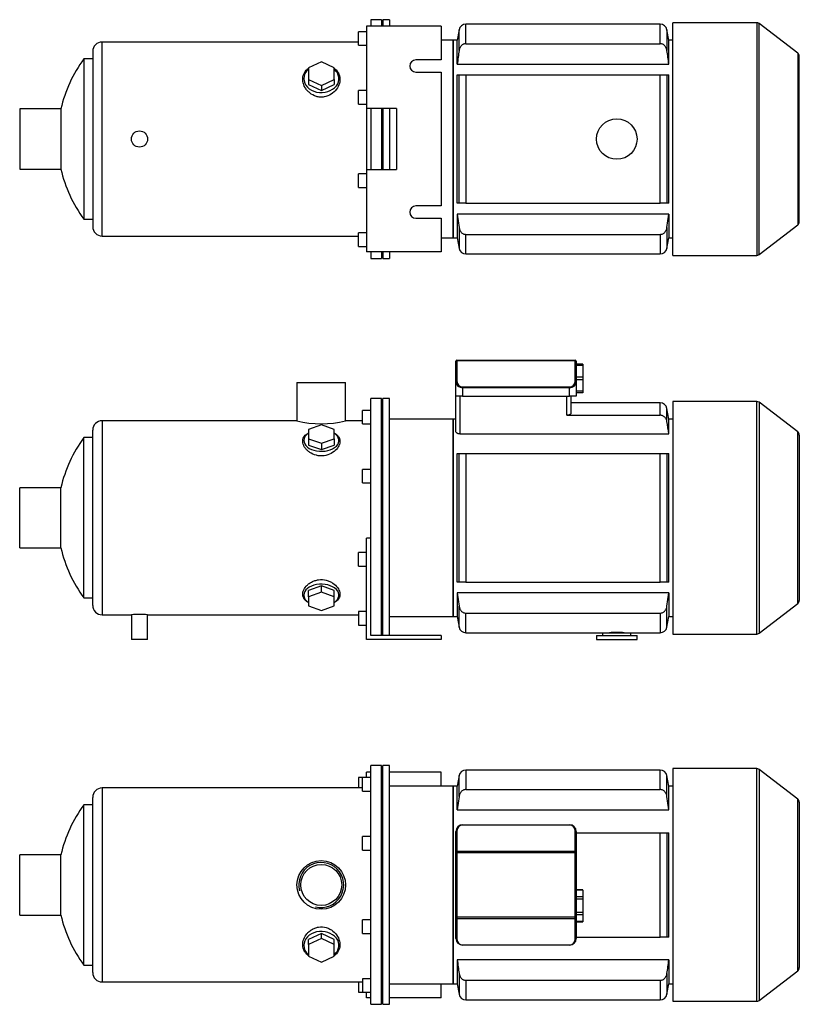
# Model space of a CAD drawing. Header units: millimetres. Extents: x 77 to 1181, y 10 to 760.
# Tile 1 of 2: x 77 to 654, y 32 to 760. Entities that reach past the tile are written whole.
import ezdxf

# ---------------------------------------------------------------- set-up
doc = ezdxf.new("R2010")
doc.units = ezdxf.units.MM
for name, color, linetype in [('BASETTA_MEC_90_T', 7, 'Continuous'), ('CARCASSA_MEC_90-', 7, 'Continuous'), ('COPRIVENTOLA_MEC', 7, 'Continuous'), ('CORPO_MH_3-5_[8]', 7, 'Continuous'), ('FLANGIA_MOTORE_T', 7, 'Continuous'), ('PIEDINO_MEC_90_I', 7, 'Continuous'), ('STAFFA_3-5-9_INT', 7, 'Continuous'), ('螺栓_：_六角头_-_M20.0', 7, 'Continuous')]:
    doc.layers.add(name, color=color, linetype=linetype)

# ---------------------------------------------------------------- blocks, each defined once
blk = doc.blocks.new('SE1')
at = {"layer": 'BASETTA_MEC_90_T', "color": 7, "linetype": 'Continuous'}
for p, q in [((400.56, 160.37), (400.56, 145.39)), ((404.76, 164.8), (483.76, 164.8)), ((404.76, 164.8), (404.76, 164.57)), ((483.76, 164.57), (404.76, 164.57)), ((483.76, 164.8), (483.76, 164.57)), ((487.96, 145.39), (487.96, 160.37)), ((399.76, 144.82), (399.76, 159.8)), ((488.76, 159.8), (488.76, 144.82)), ((399.76, 143.98), (399.76, 144.82)), ((399.76, 96.63), (399.76, 143.98)), ((400.56, 143.98), (399.76, 143.98)), ((400.56, 145.39), (487.96, 145.39)), ((400.56, 145.39), (400.56, 143.98)), ((487.96, 143.98), (400.56, 143.98)), ((400.56, 143.98), (400.56, 96.63)), ((487.96, 143.98), (487.96, 145.39)), ((487.96, 96.63), (487.96, 143.98)), ((488.76, 143.98), (487.96, 143.98)), ((488.76, 144.82), (488.76, 143.98)), ((488.76, 143.98), (488.76, 96.63)), ((399.76, 95.78), (399.76, 96.63)), ((400.56, 96.63), (399.76, 96.63)), ((399.76, 80.8), (399.76, 95.78)), ((400.56, 96.63), (487.96, 96.63)), ((400.56, 96.63), (400.56, 95.22)), ((487.96, 95.22), (400.56, 95.22)), ((400.56, 95.22), (400.56, 80.24)), ((487.96, 95.22), (487.96, 96.63)), ((488.76, 96.63), (487.96, 96.63)), ((487.96, 80.24), (487.96, 95.22)), ((488.76, 96.63), (488.76, 95.78)), ((488.76, 95.78), (488.76, 80.8)), ((404.76, 76.04), (483.76, 76.04)), ((404.76, 76.04), (404.76, 75.8)), ((483.76, 75.8), (404.76, 75.8)), ((483.76, 76.04), (483.76, 75.8))]:
    blk.add_line(p, q, dxfattribs=at)
for centre, radius, start, end in [((404.76, 159.8), 5, 90, 180), ((404.76, 160.37), 4.2, 90, 180), ((483.76, 159.8), 5, 0, 90), ((483.76, 160.37), 4.2, 0, 90), ((404.76, 80.8), 5, 180, 270), ((404.76, 80.24), 4.2, 180, 270), ((483.76, 80.8), 5, 270, 360), ((483.76, 80.24), 4.2, 270, 0)]:
    blk.add_arc(centre, radius, start, end, dxfattribs=at)
for centre, major_axis, start_param, end_param in [((400.56, 159.8), (-0.8, 0), 4.712389, 6.283185), ((487.96, 159.8), (0.8, 0), 0, 1.570796), ((400.56, 144.82), (0.8, 0), 1.570796, 3.141593), ((487.96, 144.82), (0.8, 0), 0, 1.570796), ((400.56, 95.78), (0.8, 0), 3.141593, 4.712389), ((487.96, 95.78), (0.8, 0), 4.712389, 6.283185), ((400.56, 80.8), (0.8, 0), 3.141593, 4.712389), ((487.96, 80.8), (-0.8, 0), 1.570796, 3.141593)]:
    blk.add_ellipse(centre, major_axis=major_axis, ratio=0.707107, start_param=start_param, end_param=end_param, dxfattribs=at)
at = {"layer": 'CARCASSA_MEC_90-', "color": 7, "linetype": 'Continuous'}
for p, q in [((407.07, 205.3), (407.07, 190.79)), ((550.95, 205.3), (407.07, 205.3)), ((550.95, 190.79), (550.95, 205.3)), ((402.15, 201.17), (400.76, 193.3)), ((402.15, 185.75), (402.15, 201.17)), ((555.87, 185.75), (555.87, 201.17)), ((557.26, 193.3), (555.87, 201.17)), ((397.76, 193.3), (397.76, 47.3)), ((400.76, 193.3), (397.76, 193.3)), ((400.76, 175.74), (400.76, 193.3)), ((407.07, 190.79), (550.95, 190.79)), ((557.26, 175.74), (557.26, 193.3)), ((560.26, 193.3), (557.26, 193.3)), ((402.15, 185.75), (400.76, 175.74)), ((557.26, 175.74), (555.87, 185.75)), ((400.76, 175.74), (557.26, 175.74)), ((488.76, 158.8), (550.95, 158.8)), ((550.95, 81.8), (550.95, 158.8)), ((550.95, 158.8), (555.87, 158.8)), ((555.87, 158.8), (557.26, 158.8)), ((555.87, 158.8), (555.87, 81.8)), ((557.26, 81.8), (557.26, 158.8)), ((488.76, 81.8), (550.95, 81.8)), ((555.87, 81.8), (550.95, 81.8)), ((557.26, 81.8), (555.87, 81.8)), ((557.26, 64.87), (400.76, 64.87)), ((400.76, 64.87), (400.76, 47.3)), ((557.26, 64.87), (557.26, 47.3)), ((402.15, 54.86), (402.15, 39.44)), ((555.87, 54.86), (555.87, 39.44)), ((397.76, 47.3), (400.76, 47.3)), ((400.76, 47.3), (402.15, 39.44)), ((407.07, 49.81), (550.95, 49.81)), ((407.07, 49.81), (407.07, 35.3)), ((550.95, 49.81), (550.95, 35.3)), ((555.87, 39.44), (557.26, 47.3)), ((557.26, 47.3), (560.26, 47.3)), ((407.07, 35.3), (550.95, 35.3))]:
    blk.add_line(p, q, dxfattribs=at)
for centre, start, end in [((407.07, 200.3), 90, 170), ((550.95, 200.3), 10, 90), ((407.07, 40.3), 190, 270), ((550.95, 40.3), 270, 350)]:
    blk.add_arc(centre, 5, start, end, dxfattribs=at)
for points, knots in [([(407.07, 190.79), (406.75, 190.79), (406.43, 190.76), (405.81, 190.61), (405.5, 190.5), (404.93, 190.22), (404.66, 190.06), (404.14, 189.66), (403.91, 189.45), (403.48, 188.97), (403.29, 188.71), (402.94, 188.17), (402.8, 187.89), (402.54, 187.31), (402.43, 187), (402.26, 186.38), (402.19, 186.07), (402.15, 185.75)], [0, 0, 0, 0, 0.125, 0.125, 0.25, 0.25, 0.375, 0.375, 0.5, 0.5, 0.625, 0.625, 0.75, 0.75, 0.875, 0.875, 1, 1, 1, 1]), ([(555.87, 185.75), (555.78, 186.39), (555.61, 187), (555.23, 187.88), (555.08, 188.17), (554.73, 188.71), (554.54, 188.96), (554.11, 189.44), (553.87, 189.66), (553.37, 190.05), (553.1, 190.22), (552.52, 190.5), (552.21, 190.61), (551.59, 190.76), (551.27, 190.79), (550.95, 190.79)], [0, 0, 0, 0, 0.25, 0.25, 0.375, 0.375, 0.5, 0.5, 0.625, 0.625, 0.75, 0.75, 0.875, 0.875, 1, 1, 1, 1]), ([(402.15, 54.86), (402.24, 54.22), (402.41, 53.6), (402.79, 52.73), (402.94, 52.44), (403.28, 51.9), (403.48, 51.64), (403.9, 51.17), (404.14, 50.95), (404.65, 50.56), (404.92, 50.39), (405.49, 50.11), (405.8, 50), (406.43, 49.85), (406.75, 49.81), (407.07, 49.81)], [0, 0, 0, 0, 0.25, 0.25, 0.375, 0.375, 0.5, 0.5, 0.625, 0.625, 0.75, 0.75, 0.875, 0.875, 1, 1, 1, 1]), ([(550.95, 49.81), (551.27, 49.81), (551.59, 49.85), (552.21, 50), (552.51, 50.11), (553.09, 50.38), (553.36, 50.55), (553.87, 50.94), (554.11, 51.16), (554.53, 51.64), (554.73, 51.89), (555.07, 52.43), (555.22, 52.72), (555.48, 53.3), (555.59, 53.61), (555.76, 54.22), (555.83, 54.54), (555.87, 54.86)], [0, 0, 0, 0, 0.125, 0.125, 0.25, 0.25, 0.375, 0.375, 0.5, 0.5, 0.625, 0.625, 0.75, 0.75, 0.875, 0.875, 1, 1, 1, 1])]:
    blk.add_open_spline(points, degree=3, knots=knots, dxfattribs=at)
for points in [[(400.76, 64.87), (401.21, 61.53), (401.67, 58.19), (402.15, 54.86)], [(555.87, 54.86), (556.35, 58.19), (556.81, 61.53), (557.26, 64.87)]]:
    blk.add_open_spline(points, degree=3, dxfattribs=at)
at = {"layer": 'COPRIVENTOLA_MEC', "color": 7, "linetype": 'Continuous'}
for p, q in [((560.26, 206.3), (560.26, 34.3)), ((622.24, 206.3), (560.26, 206.3)), ((622.24, 34.3), (622.24, 206.3)), ((624.07, 205.68), (624.07, 34.92)), ((652.58, 183.8), (624.07, 205.68)), ((652.58, 56.81), (652.58, 183.8)), ((653.76, 181.42), (653.76, 59.19)), ((624.07, 34.92), (652.58, 56.81)), ((560.26, 34.3), (622.24, 34.3))]:
    blk.add_line(p, q, dxfattribs=at)
for centre, start, end in [((622.24, 203.3), 52.5, 90), ((650.76, 181.42), 0, 52.5), ((650.76, 59.19), 307.5, 360), ((622.24, 37.3), 270, 307.5)]:
    blk.add_arc(centre, 3, start, end, dxfattribs=at)
at = {"layer": 'CORPO_MH_3-5_[8]', "color": 7, "linetype": 'Continuous'}
for p, q in [((336.76, 32.05), (336.76, 208.55)), ((344.76, 208.55), (336.76, 208.55)), ((344.76, 32.05), (344.76, 208.55)), ((330.76, 189.68), (330.76, 199.68)), ((336.76, 199.68), (330.76, 199.68)), ((138.16, 192.05), (138.16, 48.55)), ((330.76, 192.05), (138.16, 192.05)), ((330.76, 189.68), (336.76, 189.68)), ((131.16, 55.55), (131.16, 185.05)), ((124.6, 61.05), (124.6, 179.55)), ((131.16, 179.55), (124.6, 179.55)), ((330.76, 146.11), (330.76, 156.11)), ((336.76, 156.11), (330.76, 156.11)), ((330.76, 146.11), (336.76, 146.11)), ((77.16, 98.05), (77.16, 142.55)), ((107.67, 142.55), (77.16, 142.55)), ((107.67, 98.05), (107.67, 142.55)), ((77.16, 98.05), (107.67, 98.05)), ((330.76, 84.5), (330.76, 94.5)), ((336.76, 94.5), (330.76, 94.5)), ((300.26, 84.31), (290.76, 79.99)), ((300.26, 80.62), (290.76, 76.3)), ((309.76, 79.99), (300.26, 84.31)), ((300.26, 80.62), (300.26, 84.31)), ((309.76, 76.3), (300.26, 80.62)), ((330.76, 84.5), (336.76, 84.5)), ((290.76, 76.3), (290.76, 79.99)), ((290.76, 76.3), (290.76, 67.65)), ((309.76, 76.3), (309.76, 79.99)), ((309.76, 67.65), (309.76, 76.3)), ((290.76, 67.65), (300.26, 63.33)), ((300.26, 63.33), (309.76, 67.65)), ((124.6, 61.05), (131.16, 61.05)), ((138.16, 48.55), (330.76, 48.55)), ((330.76, 50.93), (330.76, 40.93)), ((336.76, 50.93), (330.76, 50.93)), ((330.76, 40.93), (336.76, 40.93)), ((336.76, 32.05), (344.76, 32.05))]:
    blk.add_line(p, q, dxfattribs=at)
for radius in [18, 15.15]:
    blk.add_circle((300.16, 120.3), radius, dxfattribs=at)
for centre, radius, start, end in [((138.16, 185.05), 7, 90, 180), ((205.16, 120.3), 100, 143.66538, 167.14409), ((300.16, 120.3), 16.62, 255, 195), ((205.16, 120.3), 100, 192.85591, 216.33462), ((138.16, 55.55), 7, 180, 270)]:
    blk.add_arc(centre, radius, start, end, dxfattribs=at)
for start_param, end_param in [(2.390244, 6.283185), (0, 0.751348)]:
    blk.add_ellipse((300.26, 75.67), major_axis=(-13, 0), ratio=0.788011, start_param=start_param, end_param=end_param, dxfattribs=at)
blk.add_open_spline([(290.75, 67.91), (290.39, 68.18), (290.05, 68.47), (289.17, 69.3), (288.67, 69.87), (287.39, 71.74), (286.85, 73.11), (286.4, 76.06), (286.5, 77.58), (287.34, 80.66), (288.07, 82.15), (289.62, 84.24), (290.2, 84.89), (291.5, 86.11), (292.23, 86.68), (293.79, 87.67), (294.61, 88.09), (296.36, 88.76), (297.3, 89.02), (300.12, 89.46), (302.09, 89.33), (304.82, 88.54), (305.71, 88.17), (307.36, 87.3), (308.13, 86.79), (310.27, 85.07), (311.42, 83.7), (313.12, 80.8), (313.67, 79.24), (314.11, 76.19), (314.01, 74.66), (313.18, 71.86), (312.43, 70.54), (310.93, 68.88), (310.39, 68.38), (309.78, 67.93)], degree=3, knots=[0.1389216, 0.1389216, 0.1389216, 0.1389216, 0.15625, 0.15625, 0.1875, 0.1875, 0.25, 0.25, 0.3125, 0.3125, 0.375, 0.375, 0.40625, 0.40625, 0.4375, 0.4375, 0.46875, 0.46875, 0.5, 0.5, 0.5625, 0.5625, 0.59375, 0.59375, 0.625, 0.625, 0.6875, 0.6875, 0.75, 0.75, 0.8125, 0.8125, 0.875, 0.875, 0.9041554, 0.9041554, 0.9041554, 0.9041554], dxfattribs=at)
at = {"layer": 'FLANGIA_MOTORE_T', "color": 7, "linetype": 'Continuous'}
for p, q in [((345.76, 207.05), (344.76, 207.05)), ((345.76, 32.05), (345.76, 208.55)), ((350.76, 208.55), (345.76, 208.55)), ((350.76, 32.05), (350.76, 208.55)), ((397.76, 193.3), (350.76, 193.3)), ((397.76, 47.3), (397.76, 193.3)), ((350.76, 47.3), (397.76, 47.3)), ((344.76, 33.55), (345.76, 33.55)), ((345.76, 32.05), (350.76, 32.05))]:
    blk.add_line(p, q, dxfattribs=at)
at = {"layer": 'STAFFA_3-5-9_INT', "color": 7, "linetype": 'Continuous'}
for p, q in [((327.76, 199.68), (327.76, 192.05)), ((330.76, 199.68), (327.76, 199.68)), ((336.76, 203.8), (333.76, 203.8)), ((333.76, 199.68), (333.76, 203.8)), ((388.76, 203.8), (350.76, 203.8)), ((388.76, 193.3), (388.76, 203.8)), ((327.76, 48.55), (327.76, 40.93)), ((388.76, 36.8), (388.76, 47.3)), ((327.76, 40.93), (330.76, 40.93)), ((333.76, 36.8), (333.76, 40.93)), ((336.76, 36.8), (333.76, 36.8)), ((388.76, 36.8), (350.76, 36.8))]:
    blk.add_line(p, q, dxfattribs=at)
at = {"layer": '螺栓_：_六角头_-_M20.0', "color": 7, "linetype": 'Continuous'}
for p, q in [((493.76, 116.67), (488.76, 116.67)), ((493.76, 116.41), (493.76, 116.67)), ((493.76, 116.41), (488.76, 116.41)), ((493.76, 111.5), (488.76, 111.5)), ((493.76, 109.77), (488.76, 109.77)), ((493.76, 116.41), (493.76, 111.5)), ((493.76, 111.5), (493.76, 109.77)), ((493.76, 109.77), (493.76, 99.95)), ((493.76, 99.95), (488.76, 99.95)), ((493.76, 98.22), (488.76, 98.22)), ((493.76, 99.95), (493.76, 98.22)), ((493.76, 98.22), (493.76, 93.31)), ((493.76, 93.31), (488.76, 93.31)), ((488.76, 93.04), (493.76, 93.04)), ((493.76, 93.31), (493.76, 93.04))]:
    blk.add_line(p, q, dxfattribs=at)
blk = doc.blocks.new('SE2')
at = {"layer": 'BASETTA_MEC_90_T', "color": 7, "linetype": 'Continuous'}
for p, q in [((399.76, 507.16), (399.76, 507.51)), ((399.76, 492.18), (399.76, 507.16)), ((400.56, 508.31), (487.96, 508.31)), ((400.56, 508.31), (400.56, 507.73)), ((487.96, 507.73), (400.56, 507.73)), ((400.56, 507.73), (400.56, 492.75)), ((487.96, 507.73), (487.96, 508.31)), ((487.96, 492.75), (487.96, 507.73)), ((488.76, 507.51), (488.76, 507.16)), ((488.76, 507.16), (488.76, 492.18)), ((399.76, 481.81), (399.76, 492.18)), ((404.76, 488.55), (483.76, 488.55)), ((404.76, 488.55), (404.76, 487.98)), ((404.76, 487.98), (404.76, 481.81)), ((483.76, 487.98), (404.76, 487.98)), ((483.76, 488.55), (483.76, 487.98)), ((483.76, 481.81), (483.76, 487.98)), ((488.76, 492.18), (488.76, 481.81)), ((404.76, 481.81), (399.76, 481.81)), ((404.76, 481.81), (483.76, 481.81)), ((488.76, 481.81), (483.76, 481.81))]:
    blk.add_line(p, q, dxfattribs=at)
for centre, radius, start, end in [((400.56, 507.51), 0.8, 90, 180), ((487.96, 507.51), 0.8, 0, 90), ((404.76, 492.75), 4.2, 180, 270), ((483.76, 492.75), 4.2, 270, 0)]:
    blk.add_arc(centre, radius, start, end, dxfattribs=at)
for centre, major_axis, ratio, start_param, end_param in [((400.56, 507.16), (0.8, 0), 0.707107, 1.570796, 3.141593), ((487.96, 507.16), (0.8, 0), 0.707107, 0, 1.570796), ((400.56, 492.18), (0.8, 0), 0.707107, 1.570796, 3.141593), ((404.76, 492.18), (5, 0), 0.84, 3.141593, 4.712389), ((483.76, 492.18), (5, 0), 0.84, 4.712389, 6.283185), ((487.96, 492.18), (-0.8, 0), 0.707107, 3.141593, 4.712389)]:
    blk.add_ellipse(centre, major_axis=major_axis, ratio=ratio, start_param=start_param, end_param=end_param, dxfattribs=at)
at = {"layer": 'CARCASSA_MEC_90-', "color": 7, "linetype": 'Continuous'}
for p, q in [((399.76, 455.6), (399.76, 481.81)), ((402.76, 481.81), (402.76, 453.83)), ((481.76, 467.59), (481.76, 481.81)), ((484.76, 481.81), (484.76, 469.04)), ((550.95, 476.81), (484.76, 476.81)), ((550.95, 467.59), (550.95, 476.81)), ((481.76, 467.59), (550.95, 467.59)), ((555.87, 462.93), (555.87, 472.68)), ((557.26, 464.81), (555.87, 472.68)), ((397.76, 464.81), (397.76, 318.81)), ((399.76, 464.81), (397.76, 464.81)), ((557.26, 453.83), (557.26, 464.81)), ((560.26, 464.81), (557.26, 464.81)), ((402.76, 453.83), (557.26, 453.83)), ((400.76, 344.31), (400.76, 439.31)), ((400.76, 439.31), (402.15, 439.31)), ((402.15, 344.31), (402.15, 439.31)), ((402.15, 439.31), (407.07, 439.31)), ((407.07, 439.31), (550.95, 439.31)), ((407.07, 439.31), (407.07, 344.31)), ((550.95, 344.31), (550.95, 439.31)), ((550.95, 439.31), (555.87, 439.31)), ((555.87, 439.31), (557.26, 439.31)), ((555.87, 439.31), (555.87, 344.31)), ((557.26, 344.31), (557.26, 439.31)), ((402.15, 344.31), (400.76, 344.31)), ((407.07, 344.31), (402.15, 344.31)), ((407.07, 344.31), (550.95, 344.31)), ((555.87, 344.31), (550.95, 344.31)), ((557.26, 344.31), (555.87, 344.31)), ((557.26, 336.38), (400.76, 336.38)), ((400.76, 336.38), (400.76, 318.81)), ((400.76, 336.38), (402.15, 326.36)), ((555.87, 326.36), (557.26, 336.38)), ((557.26, 336.38), (557.26, 318.81)), ((402.15, 310.94), (402.15, 326.36)), ((407.07, 321.32), (550.95, 321.32)), ((407.07, 306.81), (407.07, 321.32)), ((550.95, 321.32), (550.95, 306.81)), ((555.87, 310.94), (555.87, 326.36)), ((397.76, 318.81), (400.76, 318.81)), ((400.76, 318.81), (402.15, 310.94)), ((555.87, 310.94), (557.26, 318.81)), ((557.26, 318.81), (560.26, 318.81)), ((407.07, 306.81), (508.26, 306.81)), ((529.26, 306.81), (550.95, 306.81))]:
    blk.add_line(p, q, dxfattribs=at)
for centre, radius, start, end in [((550.95, 471.81), 5, 10, 90), ((407.07, 311.81), 5, 190, 270), ((518.76, 221.98), 85.01, 86.29059, 93.70941), ((550.95, 311.81), 5, 270, 350)]:
    blk.add_arc(centre, radius, start, end, dxfattribs=at)
for points, knots in [([(484.76, 469.04), (484.76, 468.87), (484.69, 468.7), (484.41, 468.36), (484.2, 468.2), (483.8, 467.99), (483.65, 467.92), (483.33, 467.81), (483.15, 467.76), (482.77, 467.68), (482.58, 467.65), (482.18, 467.6), (481.97, 467.59), (481.76, 467.59)], [0, 0, 0, 0, 0.25, 0.25, 0.5, 0.5, 0.625, 0.625, 0.75, 0.75, 0.875, 0.875, 1, 1, 1, 1]), ([(555.87, 462.93), (555.78, 463.54), (555.6, 464.13), (555.19, 464.96), (555.03, 465.23), (554.68, 465.73), (554.48, 465.96), (554.05, 466.4), (553.8, 466.6), (553.3, 466.94), (553.03, 467.09), (552.47, 467.34), (552.17, 467.43), (551.57, 467.56), (551.26, 467.59), (550.95, 467.59)], [0, 0, 0, 0, 0.25, 0.25, 0.375, 0.375, 0.5, 0.5, 0.625, 0.625, 0.75, 0.75, 0.875, 0.875, 1, 1, 1, 1]), ([(402.76, 453.83), (402.54, 453.83), (402.33, 453.85), (401.92, 453.9), (401.72, 453.94), (401.35, 454.05), (401.17, 454.11), (400.84, 454.25), (400.7, 454.33), (400.43, 454.5), (400.31, 454.59), (400.11, 454.78), (400.03, 454.88), (399.83, 455.18), (399.76, 455.39), (399.76, 455.6)], [0, 0, 0, 0, 0.125, 0.125, 0.25, 0.25, 0.375, 0.375, 0.5, 0.5, 0.625, 0.625, 0.75, 0.75, 1, 1, 1, 1]), ([(402.15, 326.36), (402.24, 325.72), (402.41, 325.11), (402.79, 324.24), (402.94, 323.95), (403.28, 323.41), (403.48, 323.15), (403.9, 322.68), (404.14, 322.45), (404.65, 322.06), (404.92, 321.9), (405.49, 321.62), (405.8, 321.51), (406.43, 321.36), (406.75, 321.32), (407.07, 321.32)], [0, 0, 0, 0, 0.25, 0.25, 0.375, 0.375, 0.5, 0.5, 0.625, 0.625, 0.75, 0.75, 0.875, 0.875, 1, 1, 1, 1]), ([(550.95, 321.32), (551.27, 321.32), (551.59, 321.36), (552.21, 321.5), (552.51, 321.61), (553.09, 321.89), (553.36, 322.06), (553.87, 322.45), (554.11, 322.67), (554.53, 323.14), (554.73, 323.4), (555.07, 323.94), (555.22, 324.22), (555.48, 324.81), (555.59, 325.11), (555.76, 325.73), (555.83, 326.04), (555.87, 326.36)], [0, 0, 0, 0, 0.125, 0.125, 0.25, 0.25, 0.375, 0.375, 0.5, 0.5, 0.625, 0.625, 0.75, 0.75, 0.875, 0.875, 1, 1, 1, 1])]:
    blk.add_open_spline(points, degree=3, knots=knots, dxfattribs=at)
blk.add_open_spline([(557.26, 453.83), (556.8, 456.87), (556.34, 459.9), (555.87, 462.93)], degree=3, dxfattribs=at)
at = {"layer": 'COPRIVENTOLA_MEC', "color": 7, "linetype": 'Continuous'}
for p, q in [((560.26, 477.81), (560.26, 305.81)), ((622.24, 477.81), (560.26, 477.81)), ((622.24, 305.81), (622.24, 477.81)), ((624.07, 477.19), (624.07, 306.43)), ((652.58, 455.31), (624.07, 477.19)), ((652.58, 328.31), (652.58, 455.31)), ((653.76, 452.93), (653.76, 330.69)), ((624.07, 306.43), (652.58, 328.31)), ((560.26, 305.81), (622.24, 305.81))]:
    blk.add_line(p, q, dxfattribs=at)
for centre, start, end in [((622.24, 474.81), 52.5, 90), ((650.76, 452.93), 0, 52.5), ((650.76, 330.69), 307.5, 0), ((622.24, 308.81), 270, 307.5)]:
    blk.add_arc(centre, 3, start, end, dxfattribs=at)
at = {"layer": 'CORPO_MH_3-5_[8]', "color": 7, "linetype": 'Continuous'}
for p, q in [((282.16, 491.81), (318.16, 491.81)), ((282.16, 491.81), (282.16, 463.55)), ((318.16, 463.56), (318.16, 491.81)), ((336.76, 363.25), (336.76, 480.06)), ((344.76, 480.06), (336.76, 480.06)), ((344.76, 304.81), (344.76, 480.06)), ((330.76, 461.18), (330.76, 471.18)), ((336.76, 471.18), (330.76, 471.18)), ((138.16, 463.56), (138.16, 320.06)), ((282.19, 463.56), (138.16, 463.56)), ((300.26, 460.42), (290.76, 457.05)), ((309.76, 457.05), (300.26, 460.42)), ((330.76, 463.56), (318.16, 463.56)), ((330.76, 461.18), (336.76, 461.18)), ((131.16, 327.06), (131.16, 456.56)), ((290.76, 457.05), (290.76, 450.29)), ((309.76, 450.29), (309.76, 457.05)), ((124.6, 332.56), (124.6, 451.06)), ((131.16, 451.06), (124.6, 451.06)), ((290.76, 450.29), (290.76, 445.57)), ((290.76, 450.29), (300.26, 446.92)), ((290.76, 445.57), (300.26, 442.19)), ((300.26, 446.92), (309.76, 450.29)), ((300.26, 446.92), (300.26, 442.19)), ((300.26, 442.19), (309.76, 445.57)), ((309.76, 450.29), (309.76, 445.57)), ((330.76, 417.62), (330.76, 427.62)), ((336.76, 427.62), (330.76, 427.62)), ((330.76, 417.62), (336.76, 417.62)), ((77.16, 369.56), (77.16, 414.06)), ((107.67, 414.06), (77.16, 414.06)), ((107.67, 369.56), (107.67, 414.06)), ((77.16, 369.56), (107.67, 369.56)), ((300.26, 341.43), (290.76, 338.06)), ((290.76, 333.33), (290.76, 338.06)), ((300.26, 336.71), (290.76, 333.33)), ((309.76, 338.06), (300.26, 341.43)), ((300.26, 336.71), (300.26, 341.43)), ((309.76, 333.33), (300.26, 336.71)), ((309.76, 333.33), (309.76, 338.06)), ((124.6, 332.56), (131.16, 332.56)), ((290.76, 333.33), (290.76, 326.58)), ((309.76, 326.58), (309.76, 333.33)), ((290.76, 326.58), (300.26, 323.2)), ((300.26, 323.2), (309.76, 326.58)), ((138.16, 320.06), (159.76, 320.06)), ((159.76, 320.06), (159.76, 301.81)), ((171.74, 320.06), (327.76, 320.06)), ((171.76, 301.81), (171.76, 320.06)), ((171.76, 301.81), (159.76, 301.81))]:
    blk.add_line(p, q, dxfattribs=at)
for centre, radius, start, end in [((138.16, 456.56), 7, 90, 180), ((300.16, 533.04), 71.77, 255.4749, 284.5251), ((205.16, 391.81), 100, 143.66538, 167.14409), ((205.16, 391.81), 100, 192.85591, 216.33462), ((138.16, 327.06), 7, 180, 270), ((165.76, 248.55), 71.76, 85.20375, 94.79625)]:
    blk.add_arc(centre, radius, start, end, dxfattribs=at)
for centre, start_param, end_param in [((300.26, 448.94), 0, 3.892941), ((300.26, 448.94), 5.531837, 6.283185), ((300.26, 334.68), 2.390244, 6.283185), ((300.26, 334.68), 0, 0.751348)]:
    blk.add_ellipse(centre, major_axis=(-13, 0), ratio=0.615661, start_param=start_param, end_param=end_param, dxfattribs=at)
for points, knots in [([(302.24, 437.66), (301.28, 437.53), (300.33, 437.5), (298.44, 437.61), (297.48, 437.76), (294.75, 438.43), (293.07, 439.21), (290.96, 440.65), (290.31, 441.18), (289.17, 442.28), (288.67, 442.86), (287.39, 444.65), (286.85, 445.89), (286.4, 448.33), (286.5, 449.48), (287.34, 451.64), (288.07, 452.6), (289.59, 453.82), (290.13, 454.17), (290.74, 454.49)], [0, 0, 0, 0, 0.03125, 0.03125, 0.0625, 0.0625, 0.125, 0.125, 0.15625, 0.15625, 0.1875, 0.1875, 0.25, 0.25, 0.3125, 0.3125, 0.375, 0.375, 0.4043708, 0.4043708, 0.4043708, 0.4043708]), ([(309.79, 454.49), (310.78, 453.96), (311.61, 453.34), (313.12, 451.73), (313.67, 450.68), (314.11, 448.43), (314.01, 447.21), (313.18, 444.77), (312.43, 443.52), (310.38, 441.24), (309.05, 440.18), (305.96, 438.52), (304.15, 437.91), (302.24, 437.66)], [0.6394434, 0.6394434, 0.6394434, 0.6394434, 0.6875, 0.6875, 0.75, 0.75, 0.8125, 0.8125, 0.875, 0.875, 0.9375, 0.9375, 1, 1, 1, 1]), ([(290.75, 329.12), (290.39, 329.31), (290.05, 329.51), (289.17, 330.11), (288.67, 330.53), (287.39, 331.9), (286.85, 332.93), (286.4, 335.21), (286.5, 336.4), (287.34, 338.87), (288.07, 340.09), (289.62, 341.81), (290.2, 342.36), (291.5, 343.37), (292.23, 343.85), (293.79, 344.69), (294.61, 345.04), (296.36, 345.62), (297.3, 345.83), (300.12, 346.21), (302.09, 346.1), (304.82, 345.42), (305.71, 345.12), (307.36, 344.38), (308.13, 343.94), (310.27, 342.5), (311.42, 341.36), (313.12, 338.98), (313.67, 337.73), (314.11, 335.31), (314.01, 334.13), (313.18, 331.99), (312.43, 331.01), (310.93, 329.81), (310.39, 329.45), (309.78, 329.13)], [0.1389216, 0.1389216, 0.1389216, 0.1389216, 0.15625, 0.15625, 0.1875, 0.1875, 0.25, 0.25, 0.3125, 0.3125, 0.375, 0.375, 0.40625, 0.40625, 0.4375, 0.4375, 0.46875, 0.46875, 0.5, 0.5, 0.5625, 0.5625, 0.59375, 0.59375, 0.625, 0.625, 0.6875, 0.6875, 0.75, 0.75, 0.8125, 0.8125, 0.875, 0.875, 0.9041554, 0.9041554, 0.9041554, 0.9041554])]:
    blk.add_open_spline(points, degree=3, knots=knots, dxfattribs=at)
at = {"layer": 'FLANGIA_MOTORE_T', "color": 7, "linetype": 'Continuous'}
for p, q in [((345.76, 478.56), (344.76, 478.56)), ((345.76, 304.81), (345.76, 480.06)), ((350.76, 480.06), (345.76, 480.06)), ((350.76, 304.81), (350.76, 480.06)), ((397.76, 464.81), (350.76, 464.81)), ((397.76, 318.81), (397.76, 464.81)), ((350.76, 318.81), (397.76, 318.81)), ((344.76, 305.06), (345.76, 305.06))]:
    blk.add_line(p, q, dxfattribs=at)
at = {"layer": 'PIEDINO_MEC_90_I', "color": 7, "linetype": 'Continuous'}
for p, q in [((508.26, 306.81), (529.26, 306.81)), ((508.26, 306.81), (508.26, 304.81)), ((529.26, 304.81), (529.26, 306.81)), ((503.76, 304.81), (533.76, 304.81)), ((503.76, 304.81), (503.76, 301.81)), ((503.76, 301.81), (533.76, 301.81)), ((533.76, 301.81), (533.76, 304.81))]:
    blk.add_line(p, q, dxfattribs=at)
at = {"layer": 'STAFFA_3-5-9_INT', "color": 7, "linetype": 'Continuous'}
for p, q in [((333.76, 301.81), (333.76, 376.81)), ((336.76, 376.81), (333.76, 376.81)), ((327.76, 356.01), (327.76, 366.01)), ((333.76, 366.01), (327.76, 366.01)), ((336.76, 304.81), (336.76, 363.25)), ((327.76, 356.01), (333.76, 356.01)), ((327.76, 322.44), (327.76, 312.44)), ((333.76, 322.44), (327.76, 322.44)), ((327.76, 312.44), (333.76, 312.44)), ((388.76, 301.81), (333.76, 301.81)), ((388.76, 304.81), (336.76, 304.81)), ((388.76, 304.81), (388.76, 301.81))]:
    blk.add_line(p, q, dxfattribs=at)
at = {"layer": '螺栓_：_六角头_-_M20.0', "color": 7, "linetype": 'Continuous'}
for p, q in [((493.76, 505.31), (488.76, 505.31)), ((493.76, 504.31), (488.76, 504.31)), ((493.76, 505.31), (493.76, 504.31)), ((493.76, 504.31), (493.76, 495.81)), ((493.76, 495.81), (488.76, 495.81)), ((493.76, 495.81), (493.76, 493.81)), ((493.76, 493.81), (488.76, 493.81)), ((493.76, 493.81), (493.76, 485.31)), ((493.76, 485.31), (488.76, 485.31)), ((493.76, 484.31), (488.76, 484.31)), ((493.76, 485.31), (493.76, 484.31))]:
    blk.add_line(p, q, dxfattribs=at)
blk = doc.blocks.new('SE3')
at = {"layer": 'CARCASSA_MEC_90-', "color": 7, "linetype": 'Continuous'}
for p, q in [((402.15, 752.72), (400.76, 744.85)), ((402.15, 737.3), (402.15, 752.72)), ((407.07, 742.34), (407.07, 756.85)), ((550.95, 756.85), (407.07, 756.85)), ((550.95, 742.34), (550.95, 756.85)), ((555.87, 752.72), (555.87, 737.3)), ((557.26, 744.85), (555.87, 752.72)), ((397.76, 598.85), (397.76, 744.85)), ((400.76, 744.85), (397.76, 744.85)), ((400.76, 727.28), (400.76, 744.85)), ((557.26, 727.28), (557.26, 744.85)), ((560.26, 744.85), (557.26, 744.85)), ((407.07, 742.34), (550.95, 742.34)), ((400.76, 727.28), (557.26, 727.28)), ((400.76, 624.35), (400.76, 719.35)), ((400.76, 719.35), (402.15, 719.35)), ((402.15, 624.35), (402.15, 719.35)), ((402.15, 719.35), (407.07, 719.35)), ((407.07, 719.35), (550.95, 719.35)), ((407.07, 719.35), (407.07, 624.35)), ((550.95, 624.35), (550.95, 719.35)), ((550.95, 719.35), (555.87, 719.35)), ((555.87, 719.35), (557.26, 719.35)), ((555.87, 719.35), (555.87, 624.35)), ((557.26, 624.35), (557.26, 719.35)), ((402.15, 624.35), (400.76, 624.35)), ((407.07, 624.35), (402.15, 624.35)), ((407.07, 624.35), (550.95, 624.35)), ((555.87, 624.35), (550.95, 624.35)), ((557.26, 624.35), (555.87, 624.35)), ((557.26, 616.42), (400.76, 616.42)), ((400.76, 616.42), (400.76, 598.85)), ((400.76, 616.42), (402.15, 606.4)), ((555.87, 606.4), (557.26, 616.42)), ((557.26, 616.42), (557.26, 598.85)), ((402.15, 606.4), (402.15, 590.98)), ((555.87, 606.4), (555.87, 590.98)), ((397.76, 598.85), (400.76, 598.85)), ((400.76, 598.85), (402.15, 590.98)), ((407.07, 601.36), (550.95, 601.36)), ((407.07, 586.85), (407.07, 601.36)), ((550.95, 601.36), (550.95, 586.85)), ((555.87, 590.98), (557.26, 598.85)), ((557.26, 598.85), (560.26, 598.85)), ((407.07, 586.85), (550.95, 586.85))]:
    blk.add_line(p, q, dxfattribs=at)
for centre, start, end in [((407.07, 751.85), 90, 170), ((550.95, 751.85), 10, 90), ((407.07, 591.85), 190, 270), ((550.95, 591.85), 270, 350)]:
    blk.add_arc(centre, 5, start, end, dxfattribs=at)
for points in [[(402.15, 737.3), (401.67, 733.96), (401.21, 730.62), (400.76, 727.28)], [(557.26, 727.28), (556.81, 730.62), (556.35, 733.96), (555.87, 737.3)]]:
    blk.add_open_spline(points, degree=3, dxfattribs=at)
for points, knots in [([(407.07, 742.34), (406.75, 742.34), (406.43, 742.3), (405.81, 742.16), (405.5, 742.05), (404.93, 741.77), (404.66, 741.6), (404.14, 741.21), (403.91, 740.99), (403.48, 740.52), (403.29, 740.26), (402.94, 739.72), (402.8, 739.44), (402.54, 738.85), (402.43, 738.55), (402.26, 737.93), (402.19, 737.62), (402.15, 737.3)], [0, 0, 0, 0, 0.125, 0.125, 0.25, 0.25, 0.375, 0.375, 0.5, 0.5, 0.625, 0.625, 0.75, 0.75, 0.875, 0.875, 1, 1, 1, 1]), ([(555.87, 737.3), (555.78, 737.94), (555.61, 738.55), (555.23, 739.42), (555.08, 739.71), (554.73, 740.25), (554.54, 740.51), (554.11, 740.98), (553.87, 741.21), (553.37, 741.6), (553.1, 741.76), (552.52, 742.04), (552.21, 742.15), (551.59, 742.3), (551.27, 742.34), (550.95, 742.34)], [0, 0, 0, 0, 0.25, 0.25, 0.375, 0.375, 0.5, 0.5, 0.625, 0.625, 0.75, 0.75, 0.875, 0.875, 1, 1, 1, 1]), ([(402.15, 606.4), (402.24, 605.76), (402.41, 605.15), (402.79, 604.27), (402.94, 603.99), (403.28, 603.44), (403.48, 603.19), (403.9, 602.71), (404.14, 602.49), (404.65, 602.1), (404.92, 601.93), (405.49, 601.65), (405.8, 601.54), (406.43, 601.4), (406.75, 601.36), (407.07, 601.36)], [0, 0, 0, 0, 0.25, 0.25, 0.375, 0.375, 0.5, 0.5, 0.625, 0.625, 0.75, 0.75, 0.875, 0.875, 1, 1, 1, 1]), ([(550.95, 601.36), (551.27, 601.36), (551.59, 601.4), (552.21, 601.54), (552.51, 601.65), (553.09, 601.93), (553.36, 602.1), (553.87, 602.49), (554.11, 602.71), (554.53, 603.18), (554.73, 603.44), (555.07, 603.98), (555.22, 604.26), (555.48, 604.85), (555.59, 605.15), (555.76, 605.77), (555.83, 606.08), (555.87, 606.4)], [0, 0, 0, 0, 0.125, 0.125, 0.25, 0.25, 0.375, 0.375, 0.5, 0.5, 0.625, 0.625, 0.75, 0.75, 0.875, 0.875, 1, 1, 1, 1])]:
    blk.add_open_spline(points, degree=3, knots=knots, dxfattribs=at)
at = {"layer": 'COPRIVENTOLA_MEC', "color": 7, "linetype": 'Continuous'}
for p, q in [((560.26, 585.85), (560.26, 757.85)), ((622.24, 757.85), (560.26, 757.85)), ((622.24, 757.85), (622.24, 585.85)), ((624.07, 586.47), (624.07, 757.23)), ((652.58, 735.35), (624.07, 757.23)), ((652.58, 735.35), (652.58, 608.35)), ((653.76, 610.73), (653.76, 732.97)), ((624.07, 586.47), (652.58, 608.35)), ((560.26, 585.85), (622.24, 585.85))]:
    blk.add_line(p, q, dxfattribs=at)
for centre, start, end in [((622.24, 754.85), 52.5, 90), ((650.76, 732.97), 0, 52.5), ((650.76, 610.73), 307.5, 0), ((622.24, 588.85), 270, 307.5)]:
    blk.add_arc(centre, 3, start, end, dxfattribs=at)
at = {"layer": 'CORPO_MH_3-5_[8]', "color": 7, "linetype": 'Continuous'}
for p, q in [((336.76, 760.1), (336.76, 755.35)), ((344.76, 760.1), (336.76, 760.1)), ((344.76, 760.1), (344.76, 755.35)), ((138.16, 600.1), (138.16, 743.6)), ((327.76, 743.6), (138.16, 743.6)), ((131.16, 736.6), (131.16, 607.1)), ((124.6, 731.1), (124.6, 612.6)), ((131.16, 731.1), (124.6, 731.1)), ((300.26, 728.82), (290.76, 724.5)), ((309.76, 724.5), (300.26, 728.82)), ((290.76, 724.5), (290.76, 715.86)), ((309.76, 715.86), (309.76, 724.5)), ((290.76, 715.86), (290.76, 712.16)), ((290.76, 715.86), (300.26, 711.53)), ((300.26, 711.53), (309.76, 715.86)), ((309.76, 715.86), (309.76, 712.16)), ((290.76, 712.16), (300.26, 707.84)), ((300.26, 707.84), (309.76, 712.16)), ((300.26, 711.53), (300.26, 707.84)), ((77.16, 694.1), (77.16, 649.6)), ((107.67, 694.1), (77.16, 694.1)), ((107.67, 694.1), (107.67, 649.6)), ((336.76, 694.35), (336.76, 649.35)), ((344.76, 694.35), (344.76, 649.35)), ((77.16, 649.6), (107.67, 649.6)), ((124.6, 612.6), (131.16, 612.6)), ((138.16, 600.1), (327.76, 600.1)), ((336.76, 588.35), (336.76, 583.6)), ((336.76, 583.6), (344.76, 583.6)), ((344.76, 588.35), (344.76, 583.6))]:
    blk.add_line(p, q, dxfattribs=at)
blk.add_circle((165.76, 671.85), 6, dxfattribs=at)
for centre, radius, start, end in [((138.16, 736.6), 7, 90, 180), ((205.16, 671.85), 100, 143.66538, 167.14409), ((205.16, 671.85), 100, 192.85591, 216.33462), ((138.16, 607.1), 7, 180, 270)]:
    blk.add_arc(centre, radius, start, end, dxfattribs=at)
for start_param, end_param in [(0, 3.892941), (5.531837, 6.283185)]:
    blk.add_ellipse((300.26, 716.48), major_axis=(-13, 0), ratio=0.788011, start_param=start_param, end_param=end_param, dxfattribs=at)
for points, knots in [([(302.24, 702.98), (301.28, 702.84), (300.33, 702.8), (298.44, 702.92), (297.48, 703.1), (294.75, 703.89), (293.07, 704.81), (290.96, 706.52), (290.31, 707.15), (289.17, 708.48), (288.67, 709.18), (287.39, 711.37), (286.85, 712.9), (286.4, 715.98), (286.5, 717.47), (287.34, 720.31), (288.07, 721.6), (289.59, 723.28), (290.13, 723.77), (290.74, 724.22)], [0, 0, 0, 0, 0.03125, 0.03125, 0.0625, 0.0625, 0.125, 0.125, 0.15625, 0.15625, 0.1875, 0.1875, 0.25, 0.25, 0.3125, 0.3125, 0.375, 0.375, 0.4043708, 0.4043708, 0.4043708, 0.4043708]), ([(309.79, 724.22), (310.78, 723.47), (311.61, 722.61), (313.12, 720.43), (313.67, 719.03), (314.11, 716.11), (314.01, 714.56), (313.18, 711.51), (312.43, 709.98), (310.38, 707.23), (309.05, 705.96), (305.96, 703.99), (304.15, 703.28), (302.24, 702.98)], [0.6394434, 0.6394434, 0.6394434, 0.6394434, 0.6875, 0.6875, 0.75, 0.75, 0.8125, 0.8125, 0.875, 0.875, 0.9375, 0.9375, 1, 1, 1, 1])]:
    blk.add_open_spline(points, degree=3, knots=knots, dxfattribs=at)
at = {"layer": 'FLANGIA_MOTORE_T', "color": 7, "linetype": 'Continuous'}
for p, q in [((345.76, 758.6), (344.76, 758.6)), ((345.76, 760.1), (345.76, 755.35)), ((350.76, 760.1), (345.76, 760.1)), ((350.76, 760.1), (350.76, 755.35)), ((397.76, 744.85), (388.76, 744.85)), ((397.76, 744.85), (397.76, 598.85)), ((345.76, 694.35), (345.76, 649.35)), ((350.76, 694.35), (350.76, 649.35)), ((388.76, 598.85), (397.76, 598.85)), ((344.76, 585.1), (345.76, 585.1)), ((345.76, 588.35), (345.76, 583.6)), ((345.76, 583.6), (350.76, 583.6)), ((350.76, 588.35), (350.76, 583.6))]:
    blk.add_line(p, q, dxfattribs=at)
at = {"layer": 'PIEDINO_MEC_90_I', "color": 7, "linetype": 'Continuous'}
blk.add_circle((518.76, 671.85), 15, dxfattribs=at)
at = {"layer": 'STAFFA_3-5-9_INT', "color": 7, "linetype": 'Continuous'}
for p, q in [((327.76, 741.22), (327.76, 751.22)), ((333.76, 751.22), (327.76, 751.22)), ((388.76, 755.35), (333.76, 755.35)), ((333.76, 755.35), (333.76, 694.35)), ((388.76, 755.35), (388.76, 730.35)), ((327.76, 741.22), (333.76, 741.22)), ((388.76, 730.35), (370.16, 730.35)), ((370.16, 721.35), (388.76, 721.35)), ((388.76, 721.35), (388.76, 622.35)), ((327.76, 697.65), (327.76, 707.65)), ((333.76, 707.65), (327.76, 707.65)), ((327.76, 697.65), (333.76, 697.65)), ((333.76, 694.35), (333.76, 649.35)), ((355.76, 694.35), (333.76, 694.35)), ((355.76, 694.35), (355.76, 649.35)), ((333.76, 649.35), (333.76, 588.35)), ((333.76, 649.35), (355.76, 649.35)), ((327.76, 636.04), (327.76, 646.04)), ((333.76, 646.04), (327.76, 646.04)), ((327.76, 636.04), (333.76, 636.04)), ((388.76, 622.35), (370.16, 622.35)), ((370.16, 613.35), (388.76, 613.35)), ((388.76, 613.35), (388.76, 588.35)), ((327.76, 592.48), (327.76, 602.48)), ((333.76, 602.48), (327.76, 602.48)), ((327.76, 592.48), (333.76, 592.48)), ((388.76, 588.35), (333.76, 588.35))]:
    blk.add_line(p, q, dxfattribs=at)
for centre in [(370.16, 725.85), (370.16, 617.85)]:
    blk.add_arc(centre, 4.5, 90, 270, dxfattribs=at)

msp = doc.modelspace()

# ---------------------------------------------------------------- block references
for name in ['SE3', 'SE2', 'SE1']:
    msp.add_blockref(name, (0, 0))

doc.saveas('drawing.dxf')
